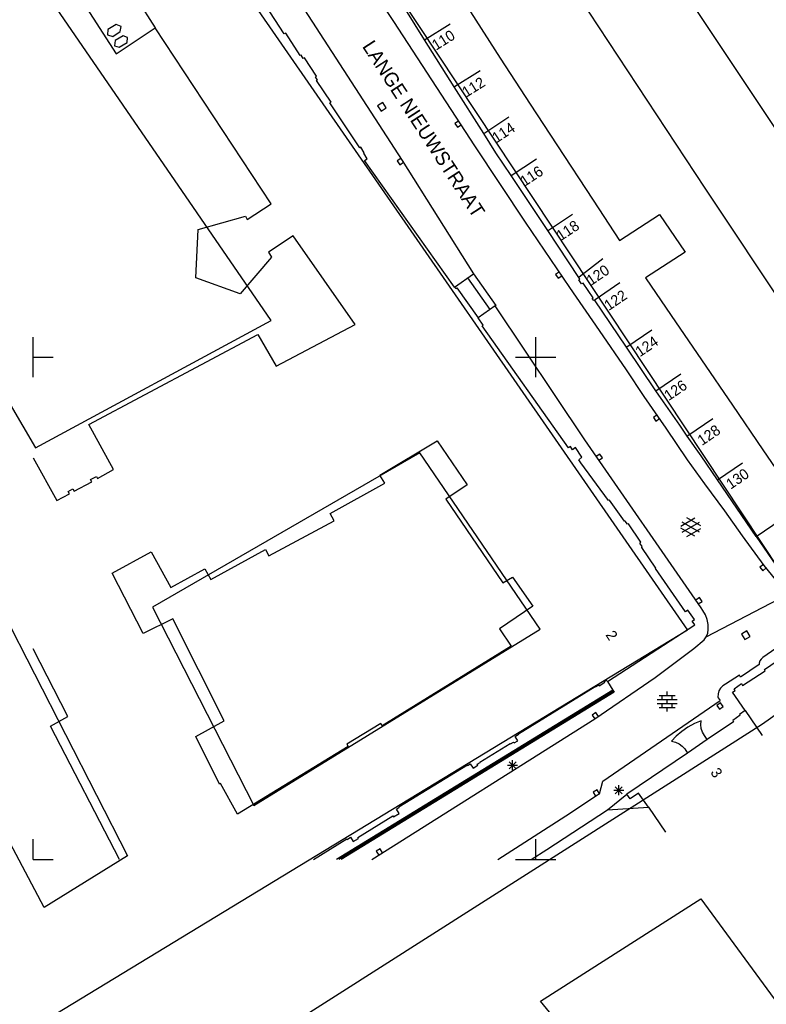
# Model space of a CAD drawing. Header units: millimetres. Extents: x 135944 to 142000, y 454200 to 456692.
# Tile 15 of 153: x 137049 to 137123, y 455086 to 455184. Entities that reach past the tile are written whole.
import ezdxf
from ezdxf.enums import TextEntityAlignment as Align

# ---------------------------------------------------------------- set-up
doc = ezdxf.new("R2010")
doc.units = ezdxf.units.MM
doc.layers.add('TotaalGBKN2013X$0$Contouren', color=251, linetype='Continuous')
doc.layers.add('TotaalGBKN2013X$0$Xref', color=251, linetype='Continuous')
doc.styles.add('TotaalGBKN2013X$0$GBKN binnenstad 2009$0$Standard', font='txt')

# ---------------------------------------------------------------- blocks, each defined once
blk = doc.blocks.new('TotaalGBKN2013X$0$GBKN binnenstad 2009')
for p, q in [((137070020, 455195352), (137086717, 455169601)), ((137116871, 455166838), (137099895, 455192630)), ((137052209, 455189675), (137058246, 455180201)), ((137085868, 455183425), (137081711, 455189741)), ((137131340, 455161523), (137113175, 455188807)), ((137088945, 455181619), (137085331, 455187375)), ((137074973, 455182191), (137072119, 455186596)), ((137060311, 455185684), (137062132, 455182802)), ((137093494, 455184379), (137096468, 455179794)), ((137093925, 455171063), (137085868, 455183425)), ((137057443, 455182617), (137057408, 455182110)), ((137058253, 455183128), (137057443, 455182617)), ((137057912, 455181948), (137058646, 455182428)), ((137058246, 455180201), (137062132, 455182802)), ((137058745, 455182934), (137058253, 455183128)), ((137058646, 455182428), (137058745, 455182934)), ((137073666, 455165287), (137062132, 455182802)), ((137088937, 455181614), (137091482, 455183204)), ((137057408, 455182110), (137057912, 455181948)), ((137058145, 455181537), (137058097, 455181017)), ((137058942, 455181990), (137058145, 455181537)), ((137059396, 455181829), (137058942, 455181990)), ((137059335, 455181335), (137059396, 455181829)), ((137075127, 455182271), (137074973, 455182191)), ((137076563, 455180030), (137075127, 455182271)), ((137091890, 455176934), (137088945, 455181619)), ((137058097, 455181017), (137058551, 455180881)), ((137058551, 455180881), (137059335, 455181335)), ((137076653, 455180080), (137076563, 455180030)), ((137076876, 455179733), (137076653, 455180080)), ((137077004, 455179808), (137076876, 455179733)), ((137078181, 455177990), (137077004, 455179808)), ((137096468, 455179794), (137099452, 455175211)), ((137091922, 455176954), (137094467, 455178544)), ((137078091, 455177934), (137078181, 455177990)), ((137078289, 455177588), (137078091, 455177934)), ((137078205, 455177551), (137078289, 455177588)), ((137079637, 455175412), (137078205, 455177551)), ((137094825, 455172280), (137091890, 455176934)), ((137079502, 455175344), (137079637, 455175412)), ((137082496, 455170860), (137079502, 455175344)), ((137084791, 455175357), (137084271, 455175019)), ((137084271, 455175019), (137084609, 455174499)), ((137084609, 455174499), (137085129, 455174837)), ((137085129, 455174837), (137084791, 455175357)), ((137099452, 455175211), (137102101, 455171158)), ((137094825, 455172280), (137097335, 455173924)), ((137092317, 455173519), (137091947, 455173263)), ((137091947, 455173263), (137092204, 455172893)), ((137092204, 455172893), (137092574, 455173150)), ((137096036, 455170363), (137094825, 455172280)), ((137082605, 455170916), (137082496, 455170860)), ((137082945, 455170364), (137082605, 455170916)), ((137098998, 455163451), (137093925, 455171063)), ((137102101, 455171158), (137105704, 455165644)), ((137082893, 455170320), (137082945, 455170364)), ((137083226, 455169743), (137082893, 455170320)), ((137082970, 455169581), (137083226, 455169743)), ((137086595, 455169791), (137086218, 455169546)), ((137097541, 455168097), (137096036, 455170363)), ((137097563, 455168111), (137100073, 455169755)), ((137091921, 455156992), (137082970, 455169581)), ((137086218, 455169546), (137086463, 455169168)), ((137086463, 455169168), (137086840, 455169413)), ((137086717, 455169601), (137093805, 455158317)), ((137101189, 455162604), (137097541, 455168097)), ((137130840, 455145753), (137116871, 455166838)), ((137071285, 455163709), (137073666, 455165287)), ((137105704, 455165644), (137108332, 455161622)), ((137066409, 455162728), (137071114, 455164030)), ((137071114, 455164030), (137071285, 455163709)), ((137101164, 455162587), (137103674, 455164231)), ((137108332, 455161622), (137112306, 455164220)), ((137112306, 455164220), (137114860, 455160458)), ((137103388, 455156949), (137098998, 455163451)), ((137066173, 455157907), (137066409, 455162728)), ((137075874, 455162093), (137073404, 455160467)), ((137082046, 455153257), (137075874, 455162093)), ((137104278, 455157953), (137101189, 455162604)), ((137073725, 455159978), (137070598, 455156320)), ((137073404, 455160467), (137073725, 455159978)), ((137104319, 455157990), (137106680, 455159842)), ((137114860, 455160458), (137110937, 455157910)), ((137070598, 455156320), (137066173, 455157907)), ((137091921, 455156992), (137093805, 455158317)), ((137095456, 455154758), (137093234, 455157915)), ((137093805, 455158317), (137096027, 455155160)), ((137102351, 455158487), (137101978, 455158236)), ((137101978, 455158236), (137102230, 455157863)), ((137102230, 455157863), (137102603, 455158114)), ((137104403, 455157765), (137104278, 455157953)), ((137110937, 455157910), (137113484, 455154164)), ((137091921, 455156992), (137092037, 455156829)), ((137092037, 455156829), (137092159, 455156920)), ((137092159, 455156920), (137094268, 455153922)), ((137106361, 455152665), (137103388, 455156949)), ((137104277, 455157700), (137104403, 455157765)), ((137104563, 455157304), (137104277, 455157700)), ((137104708, 455157376), (137104563, 455157304)), ((137105706, 455155913), (137104708, 455157376)), ((137105897, 455155746), (137108381, 455157430)), ((137105612, 455155854), (137105706, 455155913)), ((137095951, 455155107), (137094268, 455153922)), ((137096027, 455155160), (137095951, 455155107)), ((137104871, 455141762), (137095951, 455155107)), ((137105774, 455155653), (137105612, 455155854)), ((137105856, 455155712), (137105774, 455155653)), ((137109022, 455151012), (137105856, 455155712)), ((137094771, 455153208), (137094268, 455153922)), ((137113484, 455154164), (137116485, 455149752)), ((137074168, 455149123), (137082046, 455153257)), ((137094663, 455153132), (137094771, 455153208)), ((137103253, 455140974), (137094663, 455153132)), ((137050000, 455150000), (137050000, 455152000)), ((137055537, 455143315), (137072339, 455152259)), ((137072339, 455152259), (137074168, 455149123)), ((137100000, 455150000), (137100000, 455152000)), ((137109022, 455148751), (137106361, 455152665)), ((137109055, 455151035), (137111539, 455152719)), ((137111952, 455146662), (137109022, 455151012)), ((137050000, 455150000), (137052000, 455150000)), ((137050000, 455148000), (137050000, 455150000)), ((137098000, 455150000), (137100000, 455150000)), ((137100000, 455150000), (137102000, 455150000)), ((137100000, 455148000), (137100000, 455150000)), ((137116485, 455149752), (137119571, 455145215)), ((137110784, 455146088), (137109022, 455148751)), ((137111964, 455146670), (137114448, 455148354)), ((137112993, 455142941), (137110784, 455146088)), ((137112699, 455145553), (137111952, 455146662)), ((137114335, 455143223), (137112699, 455145553)), ((137119571, 455145215), (137122590, 455140776)), ((137112073, 455144254), (137111703, 455143998)), ((137058000, 455138809), (137055537, 455143315)), ((137111703, 455143998), (137111960, 455143628)), ((137111960, 455143628), (137112330, 455143885)), ((137115078, 455142156), (137114335, 455143223)), ((137115131, 455142192), (137117609, 455143884)), ((137115101, 455139787), (137112993, 455142941)), ((137084474, 455138271), (137090186, 455141669)), ((137090186, 455141669), (137093171, 455137296)), ((137116444, 455125046), (137104871, 455141762)), ((137116460, 455140171), (137115078, 455142156)), ((137103454, 455141110), (137103253, 455140974)), ((137103663, 455140784), (137103454, 455141110)), ((137103964, 455141005), (137103663, 455140784)), ((137104571, 455140035), (137103964, 455141005)), ((137106389, 455140362), (137106019, 455140105)), ((137106646, 455139992), (137106389, 455140362)), ((137122590, 455140776), (137125811, 455136040)), ((137050000, 455139971), (137052367, 455135722)), ((137104295, 455139796), (137104571, 455140035)), ((137104499, 455139476), (137104295, 455139796)), ((137107227, 455135722), (137104499, 455139476)), ((137106276, 455139736), (137106646, 455139992)), ((137116820, 455137408), (137115101, 455139787)), ((137118090, 455137788), (137116460, 455140171)), ((137118086, 455137786), (137120564, 455139478)), ((137056403, 455137923), (137058000, 455138809)), ((137084986, 455137464), (137084474, 455138271)), ((137054066, 455136651), (137055841, 455137599)), ((137055717, 455137816), (137056304, 455138115)), ((137055841, 455137599), (137055717, 455137816)), ((137056304, 455138115), (137056403, 455137923)), ((137079557, 455134445), (137084986, 455137464)), ((137093171, 455137296), (137091061, 455135869)), ((137118818, 455134709), (137116820, 455137408)), ((137121932, 455132165), (137118090, 455137788)), ((137052367, 455135722), (137053619, 455136389)), ((137053495, 455136632), (137053935, 455136882)), ((137053619, 455136389), (137053495, 455136632)), ((137053935, 455136882), (137054066, 455136651)), ((137091061, 455135869), (137096731, 455127535)), ((137107341, 455135762), (137107227, 455135722)), ((137108833, 455133665), (137107341, 455135762)), ((137079942, 455133716), (137079557, 455134445)), ((137120571, 455132216), (137118818, 455134709)), ((137073454, 455130226), (137079942, 455133716)), ((137108889, 455133685), (137108833, 455133665)), ((137109124, 455133365), (137108889, 455133685)), ((137109224, 455133417), (137109124, 455133365)), ((137110457, 455131595), (137109224, 455133417)), ((137114422, 455133192), (137115824, 455134001)), ((137114559, 455132579), (137116292, 455133578)), ((137116292, 455132590), (137114560, 455133592)), ((137116422, 455133209), (137115036, 455134010)), ((137121932, 455132165), (137124416, 455133849)), ((137115823, 455132169), (137114422, 455132978)), ((137115036, 455132160), (137116422, 455132960)), ((137110345, 455131486), (137110457, 455131595)), ((137110605, 455131140), (137110345, 455131486)), ((137122732, 455129279), (137120571, 455132216)), ((137121932, 455132165), (137125048, 455127616)), ((137057846, 455128485), (137061729, 455130617)), ((137061729, 455130617), (137063708, 455127083)), ((137067684, 455127860), (137073106, 455130840)), ((137073106, 455130840), (137073454, 455130226)), ((137110556, 455131057), (137110605, 455131140)), ((137111964, 455129003), (137110556, 455131057)), ((137060940, 455122489), (137057846, 455128485)), ((137063708, 455127083), (137067067, 455128923)), ((137067067, 455128923), (137067684, 455127860)), ((137111908, 455128970), (137111964, 455129003)), ((137114907, 455124658), (137111908, 455128970)), ((137122654, 455129379), (137122302, 455129098)), ((137122302, 455129098), (137122583, 455128746)), ((137122583, 455128746), (137122935, 455129027)), ((137124312, 455127302), (137122732, 455129279)), ((137096731, 455127535), (137097677, 455128091)), ((137097677, 455128091), (137099713, 455125212)), ((137116286, 455126064), (137115916, 455125808)), ((137116173, 455125438), (137116543, 455125694)), ((137116543, 455125694), (137116286, 455126064)), ((137116972, 455122177), (137124994, 455126352)), ((137099713, 455125212), (137096401, 455122971)), ((137115143, 455124828), (137114907, 455124658)), ((137115784, 455123883), (137115143, 455124828)), ((137116629, 455124798), (137116444, 455125046)), ((137116876, 455124358), (137116629, 455124798)), ((137063902, 455123945), (137060940, 455122489)), ((137069005, 455113798), (137063902, 455123945)), ((137115559, 455123732), (137115784, 455123883)), ((137115817, 455123349), (137115559, 455123732)), ((137117052, 455123884), (137116876, 455124358)), ((137117150, 455123389), (137117052, 455123884)), ((137096401, 455122971), (137097549, 455121228)), ((137107129, 455117705), (137115817, 455123349)), ((137117107, 455122523), (137117169, 455122884)), ((137117169, 455122884), (137117150, 455123389)), ((137121014, 455122744), (137120480, 455122428)), ((137121330, 455122210), (137121014, 455122744)), ((137115727, 455120992), (137116758, 455121854)), ((137116758, 455121854), (137116972, 455122177)), ((137116972, 455122177), (137117107, 455122523)), ((137120480, 455122428), (137120796, 455121894)), ((137120796, 455121894), (137121330, 455122210)), ((137124857, 455121657), (137122609, 455120089)), ((137053460, 455114226), (137050000, 455120977)), ((137097549, 455121228), (137084715, 455113304)), ((137111867, 455118126), (137115727, 455120992)), ((137122754, 455118906), (137125746, 455120953)), ((137122287, 455119757), (137122226, 455119531)), ((137122419, 455119951), (137122287, 455119757)), ((137122609, 455120089), (137122419, 455119951)), ((137122226, 455119407), (137120381, 455118160)), ((137120563, 455117312), (137122836, 455118790)), ((137122226, 455119531), (137122226, 455119407)), ((137122836, 455118790), (137122754, 455118906)), ((137105869, 455113986), (137111867, 455118126)), ((137106311, 455117285), (137106890, 455117649)), ((137106831, 455117741), (137107017, 455117859)), ((137106890, 455117649), (137106831, 455117741)), ((137107017, 455117859), (137107129, 455117705)), ((137107129, 455117705), (137107663, 455116849)), ((137120264, 455118358), (137118886, 455117440)), ((137120381, 455118160), (137120264, 455118358)), ((137107663, 455116849), (137080187, 455100000)), ((137107726, 455116746), (137080416, 455100000)), ((137098274, 455112510), (137105919, 455117227)), ((137105919, 455117227), (137105946, 455117184)), ((137105946, 455117184), (137106252, 455117377)), ((137106252, 455117377), (137106311, 455117285)), ((137107663, 455116849), (137107789, 455116644)), ((137113077, 455116328), (137113077, 455116728)), ((137118227, 455116786), (137118139, 455116483)), ((137118389, 455117058), (137118227, 455116786)), ((137118613, 455117281), (137118389, 455117058)), ((137118886, 455117440), (137118613, 455117281)), ((137119570, 455116639), (137119845, 455116832)), ((137119752, 455116998), (137120476, 455117517)), ((137119845, 455116832), (137119752, 455116998)), ((137120476, 455117517), (137120563, 455117312)), ((137107789, 455116644), (137080646, 455100000)), ((137106670, 455107800), (137118350, 455115825)), ((137112097, 455115928), (137114057, 455115928)), ((137112277, 455116328), (137113877, 455116328)), ((137112577, 455115928), (137112577, 455116328)), ((137113077, 455115528), (137113077, 455115928)), ((137113577, 455115928), (137113577, 455116328)), ((137118139, 455116483), (137118129, 455116167)), ((137118129, 455116167), (137118140, 455116081)), ((137118140, 455116081), (137118350, 455115825)), ((137120853, 455114811), (137119570, 455116639)), ((137112097, 455115528), (137114057, 455115528)), ((137112277, 455115128), (137113877, 455115128)), ((137112577, 455115128), (137112577, 455115528)), ((137113077, 455114728), (137113077, 455115128)), ((137113577, 455115128), (137113577, 455115528)), ((137118384, 455115598), (137118022, 455115330)), ((137118022, 455115330), (137118290, 455114968)), ((137118290, 455114968), (137118652, 455115236)), ((137118652, 455115236), (137118384, 455115598)), ((137120853, 455114811), (137120270, 455114437)), ((137120840, 455114830), (137122527, 455112349)), ((137051722, 455113253), (137053460, 455114226)), ((137066189, 455112239), (137069005, 455113798)), ((137083699, 455100000), (137105869, 455113986)), ((137105986, 455114612), (137105615, 455114357)), ((137105615, 455114357), (137105871, 455113986)), ((137106241, 455114242), (137105986, 455114612)), ((137116469, 455113811), (137115784, 455113527)), ((137116429, 455113417), (137116468, 455113804)), ((137116468, 455113804), (137116469, 455113811)), ((137120326, 455114348), (137119602, 455113823)), ((137119602, 455113823), (137119664, 455113708)), ((137120270, 455114437), (137120326, 455114348)), ((137058604, 455100000), (137051722, 455113253)), ((137084591, 455113515), (137081217, 455111473)), ((137084715, 455113304), (137084591, 455113515)), ((137114525, 455112748), (137113966, 455112261)), ((137115134, 455113172), (137114525, 455112748)), ((137115784, 455113527), (137115134, 455113172)), ((137116470, 455113031), (137116429, 455113417)), ((137116589, 455112660), (137116470, 455113031)), ((137119664, 455113708), (137117044, 455111923)), ((137068529, 455107492), (137066189, 455112239)), ((137097851, 455111592), (137098205, 455111809)), ((137097938, 455112244), (137098299, 455112467)), ((137098205, 455111809), (137097938, 455112244)), ((137098299, 455112467), (137098274, 455112510)), ((137113966, 455112261), (137113505, 455111768)), ((137113505, 455111768), (137113896, 455111678)), ((137117044, 455111923), (137115085, 455110589)), ((137116781, 455112322), (137116589, 455112660)), ((137117044, 455111923), (137116781, 455112322)), ((137081354, 455111230), (137070342, 455104495)), ((137081217, 455111473), (137081354, 455111230)), ((137094453, 455109691), (137097472, 455111546)), ((137097472, 455111546), (137097498, 455111504)), ((137097498, 455111504), (137097794, 455111685)), ((137097794, 455111685), (137097851, 455111592)), ((137113896, 455111678), (137114260, 455111512)), ((137114260, 455111512), (137114585, 455111277)), ((137114585, 455111277), (137114845, 455110999)), ((137114845, 455110999), (137115085, 455110589)), ((137097698, 455108872), (137097698, 455109872)), ((137115085, 455110589), (137109070, 455106508)), ((137086391, 455105228), (137093201, 455109408)), ((137093201, 455109408), (137093227, 455109365)), ((137093227, 455109365), (137093488, 455109525)), ((137093488, 455109525), (137093759, 455109081)), ((137093759, 455109081), (137094243, 455109374)), ((137094186, 455109468), (137094479, 455109648)), ((137094243, 455109374), (137094186, 455109468)), ((137094479, 455109648), (137094453, 455109691)), ((137097198, 455109372), (137098198, 455109372)), ((137097344, 455109018), (137098052, 455109726)), ((137098052, 455109018), (137097344, 455109726)), ((137068637, 455107542), (137068529, 455107492)), ((137070342, 455104495), (137068637, 455107542)), ((137106110, 455106923), (137105725, 455106690)), ((137106343, 455106537), (137106110, 455106923)), ((137106330, 455106520), (137106670, 455107800)), ((137107760, 455106887), (137108760, 455106887)), ((137107906, 455106533), (137108614, 455107241)), ((137108614, 455106533), (137107906, 455107241)), ((137108260, 455106387), (137108260, 455107387)), ((137102990, 455104350), (137106150, 455106420)), ((137105725, 455106690), (137105958, 455106305)), ((137106150, 455106420), (137106330, 455106520)), ((137107139, 455104937), (137109070, 455106508)), ((137109393, 455106016), (137109070, 455106508)), ((137110225, 455106609), (137109393, 455106016)), ((137111232, 455105209), (137110225, 455106609)), ((137086143, 455105018), (137086417, 455105186)), ((137086415, 455104574), (137086143, 455105018)), ((137086417, 455105186), (137086391, 455105228)), ((137101089, 455100991), (137107139, 455104937)), ((137107139, 455104937), (137111232, 455105209)), ((137111232, 455105209), (137112919, 455102728)), ((137082304, 455102192), (137085779, 455104325)), ((137085779, 455104325), (137085842, 455104223)), ((137085842, 455104223), (137086415, 455104574)), ((137096228, 455100000), (137102990, 455104350)), ((137050000, 455100000), (137050000, 455102000)), ((137077884, 455100000), (137081210, 455102037)), ((137081210, 455102037), (137081236, 455101995)), ((137081236, 455101995), (137081572, 455102200)), ((137081572, 455102200), (137081845, 455101768)), ((137081845, 455101768), (137082366, 455102090)), ((137082366, 455102090), (137082304, 455102192)), ((137100000, 455100000), (137100000, 455102000)), ((137084520, 455101050), (137084139, 455100810)), ((137084760, 455100670), (137084520, 455101050)), ((137099545, 455100000), (137101089, 455100991)), ((137084139, 455100810), (137084379, 455100430)), ((137050000, 455100000), (137052000, 455100000)), ((137098000, 455100000), (137100000, 455100000)), ((137100000, 455100000), (137102000, 455100000))]:
    blk.add_line(p, q)
at = {"style": 'TotaalGBKN2013X$0$GBKN binnenstad 2009$0$Standard'}
for s, rotation, p in [('110', 31.9879, (137089806.1, 455180964.7)), ('112', 31.9879, (137092808, 455176283.8)), ('114', 33.225, (137095801.3, 455171728.1)), ('116', 33.225, (137098593.8, 455167399.8)), ('118', 33.225, (137102193.8, 455161982.6)), ('120', 34.1276, (137105206.4, 455157530)), ('122', 34.1276, (137106964.3, 455155027.7)), ('124', 34.1276, (137110068.9, 455150424.6)), ('126', 34.1276, (137112925.4, 455146058.6)), ('128', 34.3251, (137116247.3, 455141590.6)), ('130', 34.3251, (137119097.4, 455137239)), ('3', 304.2128, (137117773.8, 455108959.3))]:
    blk.add_text(s, height=1054, rotation=rotation, dxfattribs=at).set_placement(p, align=Align.MIDDLE_LEFT)
blk.add_text('LANGE NIEUWSTRAAT', height=1400, rotation=302.9595, dxfattribs=at).set_placement((137082693, 455180953))
blk.add_text('2', height=1054, rotation=302.9972, dxfattribs=at).set_placement((137107776.5, 455121985.7), align=Align.MIDDLE_RIGHT)

msp = doc.modelspace()

# ---------------------------------------------------------------- linework, layer by layer
at = {"layer": 'TotaalGBKN2013X$0$Contouren'}
for p, q in [((137064.794, 455195.502), (137115.089, 455122.825)), ((137073.682, 455153.643), (137050.336, 455187.683)), ((137085.196, 455187.818), (137124.262, 455128.786)), ((137042.346, 455154.405), (137050.217, 455140.99)), ((137050.217, 455140.99), (137073.682, 455153.643)), ((137122.556, 455113.494), (137174.228, 455150.308)), ((137088.453, 455140.48), (137061.887, 455125.119)), ((137100.431, 455122.925), (137088.453, 455140.48)), ((137061.887, 455125.119), (137071.968, 455105.369)), ((137047.063, 455124.509), (137059.397, 455100.371)), ((137115.089, 455122.825), (137050.573, 455083.569)), ((137071.968, 455105.369), (137100.431, 455122.925)), ((137051.078, 455095.22), (137038.126, 455119.763)), ((137063.822, 455076.081), (137122.556, 455113.494)), ((137059.397, 455100.371), (137051.078, 455095.22)), ((137100.466, 455085.893), (137116.426, 455096.084)), ((137116.426, 455096.084), (137127.151, 455081.419)), ((137114.881, 455068.258), (137100.466, 455085.893))]:
    msp.add_line(p, q, dxfattribs=at)

# ---------------------------------------------------------------- block references
at = {"layer": 'TotaalGBKN2013X$0$Xref', "xscale": 0.0009999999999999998, "yscale": 0.0009999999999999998, "zscale": 0.0009999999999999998}
msp.add_blockref('TotaalGBKN2013X$0$GBKN binnenstad 2009', (0, 0), dxfattribs=at)

doc.saveas('drawing.dxf')
